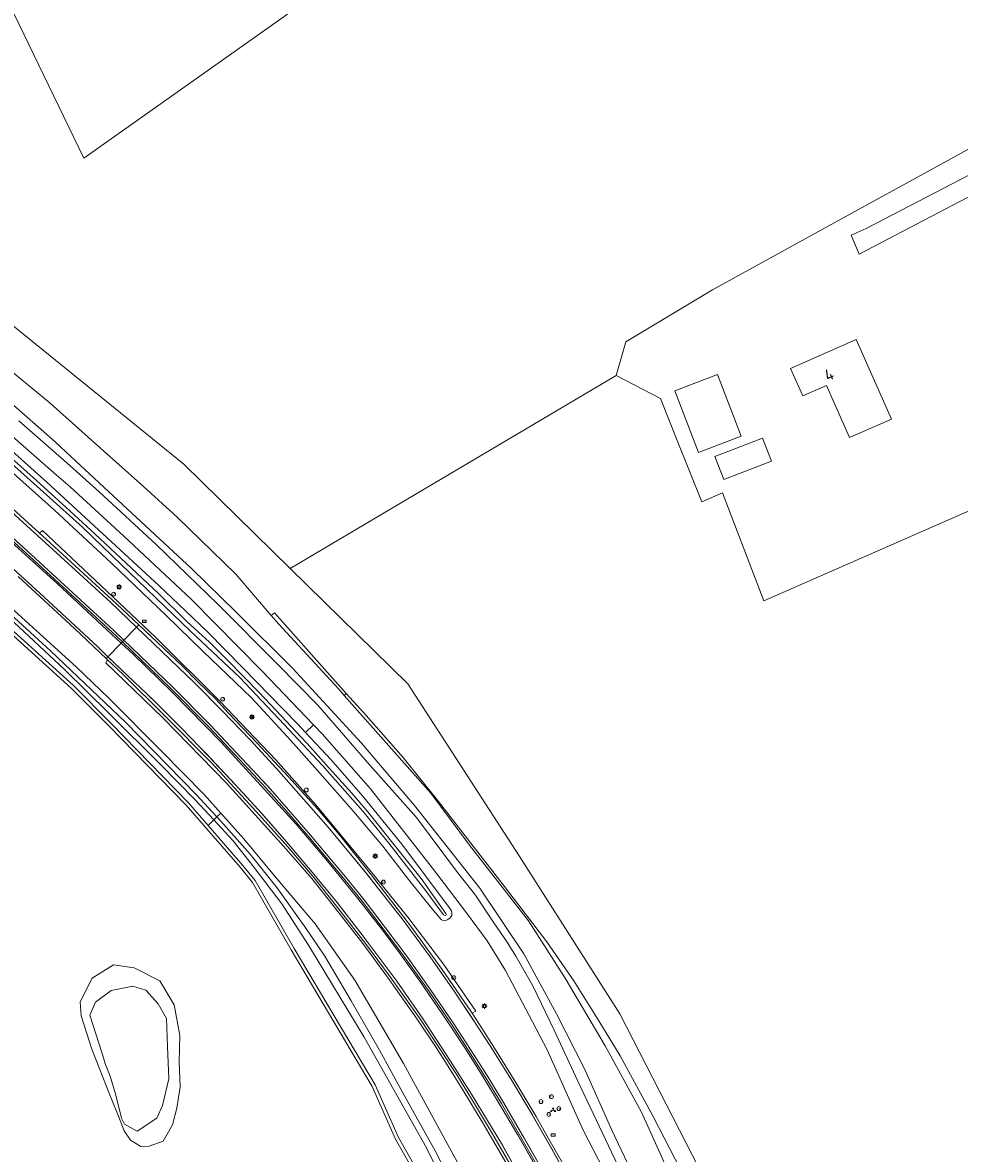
# Model space of a CAD drawing. Header units: metres. Extents: x 168032 to 180145, y 382923 to 399665.
# Tile 144 of 256: x 177380 to 177523, y 388478 to 388651. Entities that reach past the tile are written whole.
import ezdxf
from ezdxf.enums import TextEntityAlignment as Align

# ---------------------------------------------------------------- set-up
doc = ezdxf.new("R2010")
doc.units = ezdxf.units.M
doc.linetypes.add('VW-3-3_STREEP', pattern=[6, 3, -3])
doc.layers.get('0').update_dxf_attribs({"color": 8, "lineweight": 18})
for name, color, linetype, lineweight in [('B-WE-GR-BOS_GEMENGD-GV', 8, 'Continuous', 18), ('B-WE-IE-MEUBILAIR_WEGMEUBILAIR-S', 8, 'Continuous', 25), ('B-WE-IE-MEUBILAIR_WEGMEUBILAIR_PAAL-S', 8, 'Continuous', 18), ('B-WE-IE-MEUBILAIR_WEGMEUBILAIR_VERKEERSBORD-S', 8, 'Continuous', 18), ('B-WE-IE-TERREINAFSCHEIDING_KUNSTMATIG_HEKWERK-G', 8, 'IE-TERREINAFSCHEIDING-KUNSTMATIG', 18), ('B-WE-KL-ET_LS_OV_LICHTMAST-S', 8, 'Continuous', 18), ('B-WE-OG-BEBOUWING-GV', 8, 'Continuous', 18), ('B-WE-OG-BEBOUWING-T18', 8, 'Continuous', 18), ('B-WE-OG-BEBOUWING_BASSIN-GV', 8, 'Continuous', 18), ('B-WE-OG-TERREIN_CULTUURSCHEIDING-GV', 8, 'Continuous', 18), ('B-WE-OG-TERREIN_ERF-GV', 8, 'Continuous', 18), ('B-WE-OG-WATER_MEER-GV', 8, 'Continuous', 18), ('B-WE-OG-WATER_SLOOT-GV', 8, 'Continuous', 18), ('B-WE-OG-WEG-GV', 8, 'Continuous', 18), ('B-WE-VH-VERHARDING_ASFALT-GV', 8, 'Continuous', 18), ('B-WE-VH-VERHARDING_GRASBETONSTEEN-GV', 8, 'Continuous', 18), ('B-WE-VH-VERHARDING_PUIN-GV', 8, 'Continuous', 18), ('B-WE-VW-AFSLUITPAAL-S', 8, 'Continuous', 18), ('B-WE-VW-MARKERING_LANGS_STREEP_33-G', 8, 'VW-3-3_STREEP', 13), ('B-WE-VW-MARKERING_LANGS_STREEP_DOORGETROKKEN_3X015-G', 8, 'Continuous', 13), ('B-WE-VW-MARKERING_PICTOGRAM-G', 8, 'Continuous', 18)]:
    doc.layers.add(name, color=color, linetype=linetype, lineweight=lineweight)
doc.styles.add('NLCS-ISO', font='NLCS-ISO.ttf')
doc.styles.add('NLCS-ISO-M200-T18', font='NLCS-ISO.ttf', dxfattribs={"height": 0.36})
doc.linetypes.add('IE-TERREINAFSCHEIDING-KUNSTMATIG', pattern='A,4,[82,NLCS.SHX,S=0.75,R=90,X=0,Y=0],4,-2', length=10)

# ---------------------------------------------------------------- blocks, each defined once
blk = doc.blocks.new('SIE-WEG_VERKEERSBORD_WEGWIJZER-SO')
at = {"linetype": 'ByBlock', "lineweight": 18}
h = blk.add_hatch(color=0, dxfattribs=at)
h.dxf.hatch_style = 1
h.paths.add_polyline_path([(0.5, 1), (0, 2), (-0.5, 1)])
h = blk.add_hatch(color=0, dxfattribs=at)
h.dxf.hatch_style = 1
h.paths.add_polyline_path([(-1.38, -0.22), (-2, -1.15), (-0.88, -1.09)])
h = blk.add_hatch(color=0, dxfattribs=at)
h.dxf.hatch_style = 1
h.paths.add_polyline_path([(1.38, -0.22), (2, -1.15), (0.88, -1.09)])
at = {"color": 0, "linetype": 'ByBlock', "lineweight": 18}
for points in [[(-1.13, -0.65), (0, 0)], [(0, 1), (0, 0)], [(1.13, -0.65), (0, 0)]]:
    blk.add_lwpolyline(points, dxfattribs=at)
for points in [[(0.5, 1), (0, 2), (-0.5, 1)], [(-1.38, -0.22), (-2, -1.15), (-0.88, -1.09)], [(1.38, -0.22), (2, -1.15), (0.88, -1.09)]]:
    blk.add_lwpolyline(points, close=True, dxfattribs=at)
blk = doc.blocks.new('SIE-WEG_VERKEERSBORD-SO')
at = {"color": 0, "linetype": 'ByBlock', "lineweight": 18}
blk.add_lwpolyline([(-1.125, -1.125), (1.125, -1.125), (1.125, 1.125), (-1.125, 1.125)], close=True, dxfattribs=at)
at = {"color": 0, "linetype": 'ByBlock', "lineweight": 18, "style": 'NLCS-ISO'}
blk.add_text('vb', height=1.5, dxfattribs=at).set_placement((0, 0), align=Align.MIDDLE_CENTER)
blk = doc.blocks.new('SIE-WEG_PAAL_HECTOMETERPAAL-SO')
at = {"color": 0, "linetype": 'ByBlock', "lineweight": 18}
blk.add_lwpolyline([(-1.44375, -0.94375), (1.44375, -0.94375), (1.44375, 0.94375), (-1.44375, 0.94375)], close=True, dxfattribs=at)
at = {"color": 0, "linetype": 'ByBlock', "lineweight": 18, "style": 'NLCS-ISO'}
blk.add_text('hm', height=1.5, dxfattribs=at).set_placement((0, 0), align=Align.MIDDLE_CENTER)
at = {"style": 'NLCS-ISO'}
blk.add_attdef('WAARDE', (2.13125, -1.69375), '', height=1.5, dxfattribs=at)
blk = doc.blocks.new('SKL-ET_OV_LICHTMAST-SO')
at = {"color": 0, "linetype": 'ByBlock', "lineweight": 18}
for points in [[(-1.25, 0), (-2, 0)], [(-1.41, 1.41), (-0.88, 0.88)], [(0, 2), (0, 1.25)], [(0.88, 0.88), (1.41, 1.41)], [(2, 0), (1.25, 0)], [(-1.41, -1.41), (-0.88, -0.88)], [(0, -1.25), (0, -2)], [(0.88, -0.88), (1.41, -1.41)]]:
    blk.add_lwpolyline(points, dxfattribs=at)
blk.add_circle((0, 0), 1, dxfattribs=at)
blk = doc.blocks.new('SIE-WEG_PAAL_VERKEERSBORD-SO')
at = {"color": 0, "linetype": 'ByBlock', "lineweight": 18}
blk.add_circle((0, 0), 1.5, dxfattribs=at)
at = {"color": 0, "linetype": 'ByBlock', "lineweight": 18, "style": 'NLCS-ISO'}
blk.add_text('vb', height=1.5, dxfattribs=at).set_placement((0, 0.13), align=Align.MIDDLE_CENTER)
blk = doc.blocks.new('SVW-AFSLUITPAAL-SO')
at = {"lineweight": 18}
blk.add_circle((0, 0), 1.5, dxfattribs=at)
at = {"lineweight": 18, "style": 'NLCS-ISO'}
blk.add_text('af', height=1.8, dxfattribs=at).set_placement((0, 0), align=Align.MIDDLE_CENTER)

msp = doc.modelspace()

# ---------------------------------------------------------------- linework, layer by layer
at = {"layer": 'B-WE-GR-BOS_GEMENGD-GV', "flags": 128}
for points in [[(177382.925, 388744.519), (177337.94, 388736.301), (177389.18, 388630.431), (177494.429, 388704.891), (177494.097, 388705.132), (177487.541, 388715.456), (177475.039, 388709.043), (177413.547, 388677.669)], [(177396.907, 388506.33), (177400.84, 388504.339), (177403.029, 388500.659), (177403.897, 388495.958), (177403.814, 388491.845), (177403.975, 388488.097), (177403.429, 388484.833), (177402.764, 388482.283), (177401.373, 388479.771), (177399.217, 388478.98), (177397.913, 388478.96), (177396.329, 388479.896), (177395.357, 388481.342), (177394.515, 388483.598), (177393.219, 388486.697), (177390.429, 388493.856), (177388.799, 388498.969), (177388.642, 388501.138), (177390.48, 388504.749), (177393.749, 388506.804)]]:
    msp.add_lwpolyline(points, close=True, dxfattribs=at)
for points in [[(177494.429, 388704.891), (177389.18, 388630.431), (177337.94, 388736.301)], [(177311.965, 388661.676), (177333.476, 388640.888), (177364.325, 388616.071), (177404.511, 388583.506), (177420.806, 388567.525), (177470.777, 388597.109), (177472.287, 388602.257), (177485.555, 388610.254), (177505.347, 388621.132), (177533.639, 388636.682), (177562.977, 388650.208), (177562.283, 388651.302)], [(177533.283, 388580.038), (177493.41, 388562.563), (177487.12, 388579.143), (177483.928, 388577.752), (177480.162, 388587.172), (177477.598, 388593.615), (177470.777, 388597.109), (177420.806, 388567.525), (177438.838, 388549.842), (177455.908, 388523.504), (177471.343, 388499.298), (177485.576, 388471.597), (177502.424, 388437.478), (177514.293, 388410.414), (177530.111, 388377.489)], [(177518.852, 388279.714), (177502.192, 388321.848), (177490.043, 388354.945), (177474.575, 388394.185), (177461.598, 388430.615), (177447.33, 388461.866), (177436.979, 388480.082), (177433.4, 388488.128), (177420.987, 388509.058), (177415.044, 388519.416), (177413.129, 388521.747), (177404.862, 388531.272), (177393.019, 388543.429), (177387.24, 388549.215), (177370.025, 388564.764)]]:
    msp.add_lwpolyline(points, dxfattribs=at)
at = {"layer": 'B-WE-IE-TERREINAFSCHEIDING_KUNSTMATIG_HEKWERK-G', "flags": 128}
msp.add_lwpolyline([(177418.42, 388560.734), (177429.429, 388548.389), (177432.095, 388545.399), (177438.167, 388538.584), (177443.546, 388531.832), (177453.674, 388518.801), (177460.144, 388510.309), (177464.294, 388504.349), (177468.159, 388498.215), (177471.397, 388492.846), (177476.482, 388483.528), (177490.849, 388455.69), (177501.068, 388435.049), (177517.847, 388400.499), (177536.329, 388361.906), (177549.672, 388334.895)], dxfattribs=at)
at = {"layer": 'B-WE-OG-BEBOUWING-GV', "flags": 128}
for points in [[(177507.564, 388602.645), (177497.531, 388598.186), (177499.402, 388593.983), (177503.038, 388595.603), (177506.574, 388587.618), (177512.991, 388590.414)], [(177486.338, 388597.259), (177479.796, 388594.755), (177483.405, 388585.328), (177489.947, 388587.833)]]:
    msp.add_lwpolyline(points, close=True, dxfattribs=at)
at = {"layer": 'B-WE-OG-BEBOUWING_BASSIN-GV', "flags": 128}
msp.add_lwpolyline([(177485.923, 388584.702), (177487.296, 388581.159), (177494.599, 388583.989), (177493.226, 388587.532)], close=True, dxfattribs=at)
at = {"layer": 'B-WE-OG-TERREIN_CULTUURSCHEIDING-GV', "flags": 128}
for points in [[(177530.111, 388377.489), (177514.293, 388410.414), (177502.424, 388437.478), (177485.576, 388471.597), (177471.343, 388499.298), (177455.908, 388523.504), (177438.838, 388549.842), (177420.806, 388567.525), (177404.511, 388583.506), (177364.325, 388616.071), (177333.476, 388640.888), (177311.965, 388661.676)], [(177370.306, 388604.119), (177384.002, 388592.892), (177389.851, 388587.681), (177398.35, 388580.11), (177403.481, 388575.391), (177412.476, 388566.661), (177417.911, 388560.342), (177418.42, 388560.734), (177429.429, 388548.389), (177432.095, 388545.399), (177438.167, 388538.584), (177443.546, 388531.832), (177453.674, 388518.801), (177460.144, 388510.309), (177464.294, 388504.349), (177468.159, 388498.215), (177471.397, 388492.846), (177476.482, 388483.528), (177490.849, 388455.69)]]:
    msp.add_lwpolyline(points, dxfattribs=at)
at = {"layer": 'B-WE-OG-TERREIN_ERF-GV', "flags": 128}
for points in [[(177559.7, 388642.726), (177508.071, 388615.722), (177506.834, 388618.619), (177509.126, 388619.647), (177560.783, 388646.487)], [(177533.639, 388636.682), (177505.347, 388621.132), (177485.555, 388610.254), (177472.287, 388602.257), (177470.777, 388597.109), (177477.598, 388593.615), (177480.162, 388587.172), (177483.928, 388577.752), (177487.12, 388579.143), (177493.41, 388562.563), (177533.283, 388580.038)]]:
    msp.add_lwpolyline(points, dxfattribs=at)
for points in [[(177507.564, 388602.645), (177512.991, 388590.414), (177506.574, 388587.618), (177503.038, 388595.603), (177499.402, 388593.983), (177497.531, 388598.186)], [(177486.338, 388597.259), (177489.947, 388587.833), (177483.405, 388585.328), (177479.796, 388594.755)], [(177485.923, 388584.702), (177493.226, 388587.532), (177494.599, 388583.989), (177487.296, 388581.159)]]:
    msp.add_lwpolyline(points, close=True, dxfattribs=at)
at = {"layer": 'B-WE-OG-WATER_MEER-GV', "flags": 128}
msp.add_lwpolyline([(177401.868, 388498.536), (177400.599, 388500.806), (177398.669, 388502.921), (177396.693, 388503.519), (177393.368, 388502.847), (177390.976, 388501.084), (177390.116, 388499.066), (177392.017, 388493.185), (177392.534, 388491.507), (177393.244, 388489.718), (177394.057, 388486.993), (177394.939, 388483.264), (177395.441, 388482.354), (177397.339, 388481.31), (177400.401, 388483.304), (177401.254, 388485.218), (177402.214, 388489.324), (177402.02, 388494.28)], close=True, dxfattribs=at)
at = {"layer": 'B-WE-OG-WATER_SLOOT-GV', "flags": 128}
for points in [[(177369.096, 388590.357), (177384.713, 388576.488), (177393.447, 388568.376), (177401.759, 388560.37), (177407.463, 388554.807), (177414.909, 388547.686), (177420.374, 388541.774), (177421.343, 388540.685), (177424.984, 388536.593), (177430.251, 388530.58), (177435.017, 388524.964), (177438.973, 388519.888), (177442.543, 388515.441), (177443.986, 388513.737), (177444.334, 388513.547), (177444.671, 388513.573), (177445.013, 388513.722), (177445.326, 388513.986), (177445.585, 388514.335), (177445.625, 388514.692), (177445.527, 388515.058), (177445.194, 388515.574), (177437.912, 388525.287), (177431.883, 388532.665), (177427.089, 388538.209), (177423.153, 388542.407), (177421.922, 388543.72), (177413.517, 388552.349), (177408.193, 388557.772), (177404.795, 388561.034), (177400.698, 388564.911), (177383.508, 388580.787), (177372.203, 388590.81)], [(177377.591, 388584.928), (177381.934, 388581.016), (177386.464, 388576.891), (177390.882, 388572.863), (177395.676, 388568.343), (177400.646, 388563.68), (177404.983, 388559.433), (177408.466, 388556.234), (177411.209, 388553.502), (177416.055, 388548.546), (177419.473, 388544.912), (177422.447, 388541.735), (177423.417, 388540.698), (177426.782, 388536.939), (177430.264, 388533.115), (177432.743, 388530.255), (177438.588, 388522.859), (177440.889, 388520.025), (177444.702, 388514.668), (177444.762, 388514.448), (177444.571, 388514.334), (177444.322, 388514.464), (177441.597, 388518.147), (177435.96, 388525.446), (177431.952, 388530.35), (177425.751, 388537.35), (177422.034, 388541.342), (177419.912, 388543.62), (177413.094, 388550.838), (177405.532, 388557.953), (177393.536, 388569.49), (177389.047, 388573.84), (177383.475, 388578.827), (177375.593, 388585.837)], [(177375.593, 388585.837), (177383.475, 388578.827), (177389.047, 388573.84), (177393.536, 388569.49), (177405.532, 388557.953), (177413.094, 388550.838), (177419.912, 388543.62), (177422.034, 388541.342), (177425.751, 388537.35), (177431.952, 388530.35), (177435.96, 388525.446), (177441.597, 388518.147), (177444.322, 388514.464), (177444.571, 388514.334), (177444.762, 388514.448), (177444.702, 388514.668), (177440.889, 388520.025), (177438.588, 388522.859), (177432.743, 388530.255), (177430.264, 388533.115), (177426.782, 388536.939), (177423.417, 388540.698), (177422.447, 388541.735), (177419.473, 388544.912), (177416.055, 388548.546), (177411.209, 388553.502), (177408.466, 388556.234), (177404.983, 388559.433), (177400.646, 388563.68), (177395.676, 388568.343), (177390.882, 388572.863), (177386.464, 388576.891), (177381.934, 388581.016), (177377.591, 388584.928)], [(177370.488, 388567.33), (177384.098, 388554.91), (177395.59, 388543.977), (177406.418, 388532.893), (177409.598, 388529.455), (177410.2, 388530.026), (177407.666, 388532.862), (177401.043, 388539.583), (177393.017, 388547.64), (177387.987, 388552.485), (177364.577, 388573.742)], [(177377.705, 388560.005), (177386.23, 388552.049), (177393.043, 388545.347), (177400.896, 388537.565), (177406.257, 388532.085), (177409.109, 388528.992), (177409.598, 388529.455), (177406.418, 388532.893), (177395.59, 388543.977), (177384.098, 388554.91), (177370.488, 388567.33)], [(177370.36, 388565.135), (177387.585, 388549.578), (177393.375, 388543.78), (177405.23, 388531.611), (177408.228, 388528.157), (177409.109, 388528.992), (177406.257, 388532.085), (177400.896, 388537.565), (177393.043, 388545.347), (177386.23, 388552.049), (177377.705, 388560.005)], [(177451.545, 388458.755), (177441.721, 388478.74), (177432.148, 388495.679), (177423.637, 388509.803), (177419.536, 388516.131), (177415.304, 388521.722), (177412.011, 388525.845), (177409.109, 388528.992), (177408.228, 388528.157), (177413.511, 388522.069), (177415.457, 388519.701), (177421.419, 388509.31), (177433.831, 388488.384), (177437.426, 388480.307), (177447.775, 388462.094)], [(177446.819, 388470.856), (177443.033, 388478.27), (177438.077, 388487.164), (177434.514, 388493.717), (177430.179, 388501.283), (177426.111, 388508.121), (177423.23, 388512.398), (177418.762, 388518.654), (177414.7, 388523.745), (177410.193, 388528.811), (177409.598, 388529.455), (177409.109, 388528.992), (177412.011, 388525.845), (177415.304, 388521.722), (177419.536, 388516.131), (177423.637, 388509.803), (177432.148, 388495.679), (177441.721, 388478.74), (177451.545, 388458.755)], [(177454.927, 388461.032), (177438.18, 388491.657), (177437.295, 388493.242), (177430.734, 388504.454), (177424.636, 388513.078), (177418.407, 388520.445), (177413.693, 388526.12), (177410.2, 388530.026), (177409.598, 388529.455), (177410.193, 388528.811), (177414.7, 388523.745), (177418.762, 388518.654), (177423.23, 388512.398), (177426.111, 388508.121), (177430.179, 388501.283), (177434.514, 388493.717), (177438.077, 388487.164), (177443.033, 388478.27), (177446.819, 388470.856)]]:
    msp.add_lwpolyline(points, dxfattribs=at)
for points in [[(177403.897, 388495.958), (177403.029, 388500.659), (177400.84, 388504.339), (177396.907, 388506.33), (177393.749, 388506.804), (177390.48, 388504.749), (177388.642, 388501.138), (177388.799, 388498.969), (177390.429, 388493.856), (177393.219, 388486.697), (177394.515, 388483.598), (177395.357, 388481.342), (177396.329, 388479.896), (177397.913, 388478.96), (177399.217, 388478.98), (177401.373, 388479.771), (177402.764, 388482.283), (177403.429, 388484.833), (177403.975, 388488.097), (177403.814, 388491.845)], [(177401.868, 388498.536), (177402.02, 388494.28), (177402.214, 388489.324), (177401.254, 388485.218), (177400.401, 388483.304), (177397.339, 388481.31), (177395.441, 388482.354), (177394.939, 388483.264), (177394.057, 388486.993), (177393.244, 388489.718), (177392.534, 388491.507), (177392.017, 388493.185), (177390.116, 388499.066), (177390.976, 388501.084), (177393.368, 388502.847), (177396.693, 388503.519), (177398.669, 388502.921), (177400.599, 388500.806)]]:
    msp.add_lwpolyline(points, close=True, dxfattribs=at)
at = {"layer": 'B-WE-OG-WEG-GV', "flags": 128}
for points in [[(177285.868, 388657.747), (177292.272, 388649.058), (177298.325, 388640.887), (177305.949, 388631.323), (177314.522, 388621.717), (177324.131, 388611.491), (177334.137, 388601.89), (177344.973, 388591.792), (177364.577, 388573.742), (177387.987, 388552.485), (177393.017, 388547.64), (177401.043, 388539.583), (177407.666, 388532.862), (177410.2, 388530.026), (177413.693, 388526.12), (177418.407, 388520.445), (177424.636, 388513.078), (177430.734, 388504.454), (177437.295, 388493.242), (177438.18, 388491.657), (177454.927, 388461.032)], [(177447.775, 388462.094), (177437.426, 388480.307), (177433.831, 388488.384), (177421.419, 388509.31), (177415.457, 388519.701), (177413.511, 388522.069), (177408.228, 388528.157), (177405.23, 388531.611), (177393.375, 388543.78), (177387.585, 388549.578), (177370.36, 388565.135), (177363.836, 388571.043), (177353.705, 388579.863), (177343.036, 388589.422), (177335.589, 388596.162), (177324.609, 388607.48), (177319.816, 388612.608), (177315.339, 388617.137), (177311.545, 388621.327), (177306.309, 388626.936), (177300.97, 388633.153), (177296.595, 388638.44), (177290.998, 388646.048), (177285.536, 388653.665)], [(177285.127, 388653.378), (177290.594, 388645.754), (177296.201, 388638.132), (177300.588, 388632.831), (177305.936, 388626.602), (177311.176, 388620.989), (177314.976, 388616.794), (177319.455, 388612.262), (177324.247, 388607.136), (177335.241, 388595.802), (177342.702, 388589.05), (177353.374, 388579.488), (177363.504, 388570.669), (177370.025, 388564.764), (177387.24, 388549.215), (177393.019, 388543.429), (177404.862, 388531.272), (177413.129, 388521.747), (177415.044, 388519.416), (177420.987, 388509.058), (177433.4, 388488.128), (177436.979, 388480.082), (177447.33, 388461.866)], [(177482.013, 388467.911), (177474.703, 388484.182), (177469.1, 388494.374), (177462.983, 388504.725), (177457.369, 388513.52), (177448.317, 388525.104), (177442.366, 388533.112), (177429.115, 388548.076), (177428.257, 388549.045), (177419.075, 388558.989), (177417.911, 388560.342), (177412.476, 388566.661), (177403.481, 388575.391), (177398.35, 388580.11), (177389.851, 388587.681), (177384.002, 388592.892), (177370.306, 388604.119)], [(177478.818, 388463.146), (177470.153, 388481.417), (177466.011, 388490.73), (177461.649, 388499.292), (177456.621, 388508.486), (177449.907, 388518.535), (177439.879, 388531.226), (177431.731, 388540.748), (177421.231, 388552.215), (177412.48, 388560.891), (177405.671, 388567.551), (177395.81, 388576.667), (177387.2, 388584.704), (177384.793, 388586.951), (177376.208, 388594.461)], [(177376.208, 388594.461), (177384.793, 388586.951), (177387.2, 388584.704), (177395.81, 388576.667), (177405.671, 388567.551), (177412.48, 388560.891), (177421.231, 388552.215), (177431.731, 388540.748), (177439.879, 388531.226), (177449.907, 388518.535), (177456.621, 388508.486), (177461.649, 388499.292), (177466.011, 388490.73), (177470.153, 388481.417), (177478.818, 388463.146)], [(177470.369, 388472.427), (177465.723, 388481.443), (177460.237, 388493.758), (177457.994, 388498.069), (177453.841, 388505.934), (177451.025, 388510.456), (177447.861, 388514.751), (177442.637, 388521.605), (177433.157, 388533.778), (177425.703, 388542.174), (177424.371, 388543.566), (177423.153, 388542.407), (177427.089, 388538.209), (177431.883, 388532.665), (177437.912, 388525.287), (177445.194, 388515.574), (177445.527, 388515.058), (177445.625, 388514.692), (177445.585, 388514.335), (177445.326, 388513.986), (177445.013, 388513.722), (177444.671, 388513.573), (177444.334, 388513.547), (177443.986, 388513.737), (177442.543, 388515.441), (177438.973, 388519.888), (177435.017, 388524.964), (177430.251, 388530.58), (177424.984, 388536.593), (177421.343, 388540.685), (177420.374, 388541.774), (177414.909, 388547.686), (177407.463, 388554.807), (177401.759, 388560.37), (177393.447, 388568.376), (177384.713, 388576.488), (177369.096, 388590.357)], [(177372.203, 388590.81), (177383.508, 388580.787), (177400.698, 388564.911), (177404.795, 388561.034), (177408.193, 388557.772), (177413.517, 388552.349), (177421.922, 388543.72), (177423.153, 388542.407), (177424.371, 388543.566), (177416.521, 388551.775), (177405.625, 388562.836), (177395.244, 388572.544), (177387.08, 388580.028), (177384.956, 388581.886), (177378.197, 388587.8)], [(177379.239, 388590.176), (177384.93, 388585.16), (177386.558, 388583.717), (177391.533, 388579.308), (177400.277, 388571.209), (177409.77, 388562.021), (177418.936, 388552.839), (177425.06, 388546.608), (177433.052, 388537.39), (177440.18, 388529.348), (177446.294, 388521.165), (177449.249, 388517.452), (177452.045, 388513.234), (177453.969, 388510.398), (177455.436, 388508.136), (177458.045, 388503.567), (177461.29, 388496.79), (177464.905, 388488.973), (177470.071, 388478.065), (177484.381, 388448.141)], [(177484.381, 388448.141), (177470.071, 388478.065), (177464.905, 388488.973), (177461.29, 388496.79), (177458.045, 388503.567), (177455.436, 388508.136), (177453.969, 388510.398), (177452.045, 388513.234), (177449.249, 388517.452), (177446.294, 388521.165), (177440.18, 388529.348), (177433.052, 388537.39), (177425.06, 388546.608), (177418.936, 388552.839), (177409.77, 388562.021), (177400.277, 388571.209), (177391.533, 388579.308), (177386.558, 388583.717), (177384.93, 388585.16), (177379.239, 388590.176)], [(177378.197, 388587.8), (177384.956, 388581.886), (177387.08, 388580.028), (177395.244, 388572.544), (177405.625, 388562.836), (177416.521, 388551.775), (177424.371, 388543.566), (177425.703, 388542.174), (177433.157, 388533.778), (177442.637, 388521.605), (177447.861, 388514.751), (177451.025, 388510.456), (177453.841, 388505.934), (177457.994, 388498.069), (177460.237, 388493.758), (177465.723, 388481.443), (177470.369, 388472.427)], [(177368.886, 388585.212), (177382.402, 388572.931), (177382.868, 388573.367), (177393.623, 388563.19), (177400.186, 388557.034), (177410.104, 388547.128), (177418.625, 388538.198), (177424.747, 388531.293), (177432.388, 388522.113), (177438.88, 388514.114), (177444.337, 388506.886), (177449.263, 388499.691), (177448.698, 388499.353), (177450.323, 388496.932), (177452.667, 388493.17), (177455.334, 388488.902), (177458.506, 388483.527), (177460.489, 388480.053), (177464.778, 388472.599)], [(177453.862, 388476.462), (177452.039, 388479.649), (177450.249, 388482.728), (177447.36, 388487.515), (177444.992, 388491.296), (177443.097, 388494.243), (177440.309, 388498.448), (177435.754, 388504.913), (177431.942, 388510.078), (177427.418, 388515.875), (177424.123, 388519.999), (177419.865, 388524.906), (177411.056, 388534.619), (177401.303, 388544.668), (177392.558, 388553.074), (177392.84, 388553.544), (177392.628, 388553.744), (177387.829, 388558.271), (177379.13, 388566.301)], [(177490.849, 388455.69), (177476.482, 388483.528), (177471.397, 388492.846), (177468.159, 388498.215), (177464.294, 388504.349), (177460.144, 388510.309), (177453.674, 388518.801), (177443.546, 388531.832), (177438.167, 388538.584), (177432.095, 388545.399), (177429.429, 388548.389), (177429.115, 388548.076), (177442.366, 388533.112), (177448.317, 388525.104), (177457.369, 388513.52), (177462.983, 388504.725), (177469.1, 388494.374), (177474.703, 388484.182), (177482.013, 388467.911)]]:
    msp.add_lwpolyline(points, dxfattribs=at)
msp.add_lwpolyline([(177418.42, 388560.734), (177417.911, 388560.342), (177419.075, 388558.989), (177428.257, 388549.045), (177429.115, 388548.076), (177429.429, 388548.389)], close=True, dxfattribs=at)
at = {"layer": 'B-WE-VH-VERHARDING_ASFALT-GV', "flags": 128}
for points in [[(177379.13, 388566.301), (177387.829, 388558.271), (177392.628, 388553.744), (177392.888, 388554.013), (177394.906, 388556.099), (177395.093, 388556.293), (177393.541, 388557.781), (177380.291, 388569.938), (177362.562, 388586.003)], [(177362.562, 388586.003), (177380.291, 388569.938), (177393.541, 388557.781), (177395.093, 388556.293), (177395.337, 388556.545), (177397.268, 388558.542), (177397.603, 388558.896), (177394.187, 388562.13), (177383.4, 388572.024), (177382.402, 388572.931), (177368.886, 388585.212)], [(177464.778, 388472.599), (177460.489, 388480.053), (177458.506, 388483.527), (177455.334, 388488.902), (177452.667, 388493.17), (177450.323, 388496.932), (177448.698, 388499.353), (177447.944, 388500.477), (177444.096, 388506.062), (177439.29, 388512.784), (177433.277, 388520.537), (177428.566, 388526.472), (177425.044, 388530.635), (177420.576, 388535.612), (177418.431, 388537.914), (177415.769, 388540.773), (177411.366, 388545.371), (177409.434, 388547.509), (177406.606, 388550.204), (177404.252, 388552.604), (177397.603, 388558.896), (177397.268, 388558.542), (177395.337, 388556.545), (177395.093, 388556.293), (177402.542, 388549.152), (177408.284, 388543.331), (177413.163, 388538.169), (177417.164, 388533.865), (177420.319, 388530.306), (177423.688, 388526.413), (177429.013, 388520.064), (177431.865, 388516.525), (177435.099, 388512.302), (177438.267, 388508.105), (177442.01, 388502.851), (177445.531, 388497.687), (177448.163, 388493.631), (177450.7, 388489.625), (177453.207, 388485.517), (177456.406, 388480.031), (177459.563, 388474.472)], [(177459.563, 388474.472), (177456.406, 388480.031), (177453.207, 388485.517), (177450.7, 388489.625), (177448.163, 388493.631), (177445.531, 388497.687), (177442.01, 388502.851), (177438.267, 388508.105), (177435.099, 388512.302), (177431.865, 388516.525), (177429.013, 388520.064), (177423.688, 388526.413), (177420.319, 388530.306), (177417.164, 388533.865), (177413.163, 388538.169), (177408.284, 388543.331), (177402.542, 388549.152), (177395.093, 388556.293), (177394.906, 388556.099), (177392.888, 388554.013), (177392.628, 388553.744), (177392.84, 388553.544), (177395.216, 388551.302), (177401.68, 388544.914), (177408.787, 388537.697), (177415.66, 388530.253), (177420.467, 388524.872), (177424.519, 388520.107), (177427.938, 388515.754), (177432.356, 388510.079), (177436.173, 388504.958), (177440.69, 388498.573), (177443.681, 388494.072), (177446.362, 388489.902), (177448.78, 388486.006), (177451.675, 388481.156), (177454.333, 388476.518)]]:
    msp.add_lwpolyline(points, dxfattribs=at)
at = {"layer": 'B-WE-VH-VERHARDING_GRASBETONSTEEN-GV', "flags": 128}
msp.add_lwpolyline([(177382.402, 388572.931), (177383.4, 388572.024), (177394.187, 388562.13), (177397.603, 388558.896), (177404.252, 388552.604), (177406.606, 388550.204), (177409.434, 388547.509), (177411.366, 388545.371), (177415.769, 388540.773), (177418.431, 388537.914), (177420.576, 388535.612), (177425.044, 388530.635), (177428.566, 388526.472), (177433.277, 388520.537), (177439.29, 388512.784), (177444.096, 388506.062), (177447.944, 388500.477), (177448.698, 388499.353), (177449.263, 388499.691), (177444.337, 388506.886), (177438.88, 388514.114), (177432.388, 388522.113), (177424.747, 388531.293), (177418.625, 388538.198), (177410.104, 388547.128), (177400.186, 388557.034), (177393.623, 388563.19), (177382.868, 388573.367)], close=True, dxfattribs=at)
msp.add_lwpolyline([(177454.333, 388476.518), (177451.675, 388481.156), (177448.78, 388486.006), (177446.362, 388489.902), (177443.681, 388494.072), (177440.69, 388498.573), (177436.173, 388504.958), (177432.356, 388510.079), (177427.938, 388515.754), (177424.519, 388520.107), (177420.467, 388524.872), (177415.66, 388530.253), (177408.787, 388537.697), (177401.68, 388544.914), (177395.216, 388551.302), (177392.84, 388553.544), (177392.558, 388553.074), (177401.303, 388544.668), (177411.056, 388534.619), (177419.865, 388524.906), (177424.123, 388519.999), (177427.418, 388515.875), (177431.942, 388510.078), (177435.754, 388504.913), (177440.309, 388498.448), (177443.097, 388494.243), (177444.992, 388491.296), (177447.36, 388487.515), (177450.249, 388482.728), (177452.039, 388479.649), (177453.862, 388476.462)], dxfattribs=at)
at = {"layer": 'B-WE-VH-VERHARDING_PUIN-GV', "flags": 128}
msp.add_lwpolyline([(177559.7, 388642.726), (177568.366, 388646.887), (177568.52, 388646.821), (177571.014, 388645.751), (177571.55, 388654.476), (177569.566, 388651.927), (177568.78, 388651.44), (177560.783, 388646.487), (177509.126, 388619.647), (177506.834, 388618.619), (177508.071, 388615.722)], close=True, dxfattribs=at)
at = {"layer": 'B-WE-VW-MARKERING_LANGS_STREEP_33-G', "const_width": 0.15, "flags": 128}
for points in [[(177298.515, 388828.424), (177296.837, 388827.393), (177295.849, 388826.669), (177294.466, 388825.604), (177293.455, 388824.606), (177292.118, 388823.146), (177291.33, 388822.198), (177290.055, 388820.358), (177289.159, 388818.773), (177288.345, 388817.202), (177287.395, 388814.736), (177286.691, 388812.224), (177286.28, 388809.374), (177286.061, 388806.39), (177285.766, 388803.352), (177285.281, 388800.48), (177284.522, 388797.505), (177284.041, 388795.856), (177283.65, 388794.663), (177282.507, 388791.768), (177281.655, 388789.911), (177280.8, 388788.289), (177279.648, 388786.233), (177278.533, 388784.498), (177277.116, 388782.465), (177276.192, 388781.322), (177275.237, 388780.194), (177274.369, 388779.233), (177272.309, 388777.157), (177271.3, 388776.224), (177270.165, 388775.007), (177268.002, 388772.992), (177266.881, 388771.758), (177266.151, 388770.609), (177265.551, 388769.52), (177264.814, 388767.865), (177264.437, 388766.723), (177264.182, 388765.201), (177263.999, 388763.459), (177263.912, 388762.164), (177264.085, 388760.489), (177264.283, 388759.33), (177264.504, 388758.341), (177265.288, 388754.916), (177267.108, 388747.637), (177269.384, 388739.13), (177270.897, 388733.363), (177273.052, 388724.638), (177276.88, 388710.01), (177278.366, 388704.302), (177279.931, 388698.553), (177281.765, 388692.815), (177284.924, 388684.565), (177287.237, 388679.281), (177289.483, 388674.64), (177291.411, 388670.982), (177292.805, 388668.476), (177295.441, 388664.072), (177299.1, 388658.338), (177302.115, 388653.964), (177305.803, 388648.986), (177308.018, 388646.12), (177313.621, 388639.279), (177317.385, 388634.917), (177323.462, 388628.154), (177327.557, 388623.789), (177331.711, 388619.44), (177335.942, 388615.135), (177340.217, 388610.94), (177346.647, 388604.819), (177353.264, 388598.688), (177359.852, 388592.695), (177362.185, 388590.571), (177366.618, 388586.623), (177384.44, 388570.458), (177393.28, 388562.363), (177397.268, 388558.542), (177406.266, 388549.922), (177410.454, 388545.68), (177414.678, 388541.266), (177418.734, 388536.881), (177426.644, 388527.886), (177432.287, 388521.114), (177437.969, 388513.834), (177442.293, 388507.99), (177446.076, 388502.598), (177448.894, 388498.372), (177451.586, 388494.197), (177454.786, 388489.066), (177457.896, 388483.861), (177460.895, 388478.628), (177464.174, 388472.691), (177467.993, 388465.602), (177472.179, 388457.48), (177476.145, 388449.544), (177480.776, 388439.868), (177482.695, 388435.857), (177489.006, 388422.403), (177495.351, 388408.788), (177500.479, 388397.853), (177504.099, 388390.058), (177508.053, 388381.544), (177515.69, 388365.142), (177523.205, 388348.952), (177530.844, 388332.464), (177537.048, 388319.105), (177542.513, 388307.327), (177543.471, 388305.26), (177551.032, 388289.002), (177557.304, 388275.48), (177563.729, 388261.758), (177571.377, 388245.305), (177578.341, 388230.404), (177578.987, 388229.023), (177582.545, 388221.326), (177587.743, 388210.08), (177590.948, 388203.172), (177594.046, 388196.496), (177601.761, 388179.967), (177614.387, 388152.731), (177624.471, 388130.963), (177630.488, 388117.974), (177634.555, 388109.195), (177644.653, 388087.324), (177654.7, 388065.514), (177664.583, 388043.773), (177672.003, 388026.94), (177675.439, 388019.144), (177682.546, 388002.572), (177690.793, 387983.063), (177697.564, 387966.52), (177704.375, 387949.668), (177710.443, 387934.471), (177710.994, 387933.092), (177717.588, 387916.148), (177723.912, 387899.292), (177730.156, 387882.296), (177736.293, 387865.366), (177742.345, 387848.511), (177745.039, 387840.678), (177748.238, 387831.375), (177754.036, 387814.295), (177759.597, 387797.451), (177765.149, 387780.089), (177771.423, 387760.222), (177775.928, 387745.302), (177778.409, 387737.084), (177783.49, 387719.885), (177785.161, 387714.156), (177789.365, 387699.562), (177792.798, 387687.389), (177794.415, 387681.654), (177796.335, 387675.96), (177800.327, 387664.6), (177804.324, 387653.175), (177806.247, 387647.637), (177808.234, 387641.929), (177809.204, 387639.207), (177810.075, 387636.284), (177813.006, 387624.512), (177815.813, 387612.851), (177819.927, 387595.428), (177822.667, 387583.675), (177826.562, 387566.332), (177829.182, 387554.552), (177829.659, 387552.374), (177833.05, 387536.878), (177839.061, 387507.859), (177842.512, 387490.277), (177843.605, 387484.317), (177846.666, 387467.635), (177846.84, 387466.685), (177850.136, 387448.94), (177853.494, 387431.241), (177856.866, 387413.507), (177859.147, 387401.802), (177862.637, 387383.917), (177865.061, 387372.406), (177867.688, 387360.836), (177869.818, 387352.296), (177872.57, 387342.229), (177874.298, 387336.378), (177876.092, 387330.712), (177877.564, 387326.285), (177880.606, 387318.08), (177884.543, 387308.22), (177889.515, 387296.984), (177893.198, 387289.292), (177895.916, 387283.968), (177898.752, 387278.618), (177901.804, 387273.376), (177904.767, 387268.362), (177910.069, 387260.113), (177914.781, 387253.294), (177920.636, 387245.289), (177927.498, 387236.499), (177933.392, 387229.781), (177939.639, 387223.022), (177947.983, 387214.699), (177952.702, 387210.344), (177958.06, 387205.527), (177962.678, 387201.536), (177966.995, 387197.854), (177970.427, 387194.996), (177974.258, 387191.846), (177976.062, 387190.363), (177982.104, 387185.593), (177988.848, 387180.212), (177994.731, 387175.538), (178002.234, 387169.131), (178005.103, 387166.643), (178009.872, 387162.266), (178014.909, 387157.525), (178018.791, 387153.655), (178023.405, 387148.729), (178026.709, 387144.978), (178031.825, 387138.61), (178034.244, 387135.539), (178036.599, 387132.712), (178041.165, 387126.319), (178043.503, 387122.671), (178044.734, 387120.681), (178047.849, 387115.646), (178054.405, 387103.507), (178059.127, 387093.526), (178063.791, 387081.791), (178067.012, 387072.223), (178069.085, 387064.958), (178071.811, 387053.381), (178073.21, 387045.944), (178074.092, 387040.228), (178075.39, 387027.665), (178075.475, 387025.798), (178075.806, 387018.469), (178075.762, 387006.456), (178075.039, 386994.071), (178073.72, 386980.571), (178072.374, 386968.241), (178071.35, 386959.351), (178070.005, 386947.582), (178069.595, 386944.44), (178069.478, 386942.825), (178069.47, 386941.583), (178069.498, 386940.177), (178069.707, 386938.505), (178069.983, 386937.332), (178070.46, 386935.868)], [(177777.504, 387717.675), (177770.745, 387740.478), (177769.844, 387743.451), (177763.795, 387763.421), (177755.67, 387788.818), (177749.066, 387809), (177742.486, 387828.684), (177739.012, 387838.576), (177735.531, 387848.49), (177729.502, 387865.49), (177721.321, 387887.902), (177715.096, 387904.715), (177709.856, 387918.502), (177704.539, 387932.094), (177703.307, 387935.241), (177696.651, 387951.911), (177690.958, 387965.952), (177686.416, 387977.032), (177681.751, 387988.145), (177677.147, 387999.045), (177672.457, 388010.03), (177666.18, 388024.453), (177665.301, 388026.473), (177659.295, 388039.99), (177651.886, 388056.389), (177643.072, 388075.606), (177635.571, 388091.828), (177626.881, 388110.633), (177624.728, 388115.3), (177621.869, 388121.497), (177612.935, 388140.666), (177605.339, 388157.038), (177595.285, 388178.726), (177587.732, 388195.027), (177585.245, 388200.382), (177582.638, 388205.995), (177576.825, 388218.528), (177575.073, 388222.307), (177572.614, 388227.6), (177563.844, 388246.481), (177557.412, 388260.238), (177549.839, 388276.526), (177542.249, 388292.895), (177537.211, 388303.729), (177536.813, 388304.586), (177529.671, 388319.979), (177522.054, 388336.286), (177512.003, 388358.017), (177503.19, 388377.009), (177498.35, 388387.373), (177496.793, 388390.707), (177490.558, 388404.016), (177484.165, 388417.812), (177479.128, 388428.525), (177475.048, 388437.193), (177472.781, 388442.008), (177468.749, 388450.178), (177464.746, 388458.116), (177460.52, 388466.169), (177456.399, 388473.724), (177453.367, 388479.119), (177448.63, 388486.973), (177445.403, 388492.041), (177441.219, 388498.454), (177437.167, 388504.264), (177431.664, 388511.655), (177428.045, 388516.33), (177424.214, 388520.967), (177420.292, 388525.573), (177416.46, 388529.965), (177412.402, 388534.437), (177408.322, 388538.794), (177404.149, 388543.042), (177399.908, 388547.277), (177392.888, 388554.013), (177391.26, 388555.575), (177382.464, 388563.73), (177373.613, 388571.798), (177364.729, 388579.786), (177355.786, 388587.865), (177346.862, 388595.947), (177335.632, 388606.399), (177330.561, 388611.446), (177322.263, 388620.051), (177319.974, 388622.543), (177317.246, 388625.514), (177312.976, 388630.26), (177308.985, 388634.887), (177303.577, 388641.49), (177300.511, 388645.404), (177297.29, 388649.672), (177294.014, 388654.158), (177290.467, 388659.201), (177286.687, 388664.796), (177283.246, 388670.202), (177280.192, 388675.264), (177277.344, 388680.187), (177274.463, 388685.432), (177271.355, 388691.285), (177268.598, 388696.786), (177265.977, 388702.325), (177263.685, 388707.636), (177262.362, 388710.89), (177260.164, 388716.444), (177259.164, 388719.231), (177258.118, 388722.162), (177256.206, 388727.712), (177254.449, 388733.534), (177253.258, 388737.617), (177251.983, 388742.126), (177251.097, 388745.625), (177250.307, 388748.534), (177249.419, 388751.166), (177248.109, 388753.892), (177246.503, 388756.372), (177244.694, 388758.568), (177242.515, 388760.65), (177240.135, 388762.373), (177238.086, 388763.519), (177236.796, 388764.218), (177234.163, 388765.235), (177231.266, 388766.15), (177229.226, 388766.662), (177228.184, 388767.026), (177225.34, 388767.996), (177222.929, 388769.001), (177221.186, 388769.917), (177219.028, 388771.065), (177217.248, 388772.17), (177214.875, 388773.928), (177213.116, 388775.316), (177211.866, 388776.502), (177210.083, 388778.124), (177208.959, 388779.279), (177207.921, 388780.488), (177205.866, 388782.975), (177204.798, 388784.511), (177203.712, 388786.3), (177202.673, 388788.065), (177201.808, 388789.702), (177200.682, 388792.09), (177199.238, 388796.136), (177198.47, 388797.749), (177197.713, 388798.861), (177196.933, 388799.813), (177195.909, 388800.979), (177193.636, 388802.946), (177192.594, 388803.637), (177191.193, 388804.369), (177190.204, 388804.79), (177188.512, 388805.392), (177187.223, 388805.714), (177185.656, 388805.907), (177179.783, 388806.499), (177178.016, 388806.665)]]:
    msp.add_lwpolyline(points, dxfattribs=at)
at = {"layer": 'B-WE-VW-MARKERING_LANGS_STREEP_DOORGETROKKEN_3X015-G', "const_width": 0.15, "flags": 128}
for points in [[(177358.256, 388589.515), (177363.71, 388584.555), (177372.407, 388576.697), (177380.255, 388569.608), (177385.083, 388565.245), (177391.293, 388559.455), (177394.906, 388556.099), (177396.733, 388554.401), (177402.782, 388548.51), (177410.263, 388540.924), (177421.733, 388528.336), (177426.534, 388522.684), (177431.21, 388516.928), (177434.867, 388512.247), (177437.522, 388508.664), (177440.832, 388504.06), (177444.969, 388497.997), (177447.575, 388494.065), (177450.199, 388489.905), (177452.933, 388485.425), (177455.678, 388480.792), (177458.771, 388475.336)], [(177358.351, 388590.262), (177362.797, 388586.263), (177380.527, 388570.197), (177393.78, 388558.037), (177395.337, 388556.545), (177402.787, 388549.402), (177408.536, 388543.574), (177413.418, 388538.408), (177417.423, 388534.101), (177420.582, 388530.536), (177423.954, 388526.64), (177429.284, 388520.287), (177432.14, 388516.742), (177435.378, 388512.513), (177438.549, 388508.312), (177442.297, 388503.052), (177445.823, 388497.881), (177448.457, 388493.82), (177450.997, 388489.81), (177453.507, 388485.696), (177456.71, 388480.206), (177459.87, 388474.642)]]:
    msp.add_lwpolyline(points, dxfattribs=at)
at = {"layer": 'B-WE-VW-MARKERING_PICTOGRAM-G', "flags": 128}
for points in [[(177358.256, 388589.515), (177363.71, 388584.555), (177372.407, 388576.697), (177380.255, 388569.608), (177385.083, 388565.245), (177391.293, 388559.455), (177394.906, 388556.099), (177396.733, 388554.401), (177402.782, 388548.51), (177410.263, 388540.924), (177421.733, 388528.336), (177426.534, 388522.684), (177431.21, 388516.928), (177434.867, 388512.247), (177437.522, 388508.664), (177440.832, 388504.06), (177444.969, 388497.997), (177447.575, 388494.065), (177450.199, 388489.905), (177452.933, 388485.425), (177455.678, 388480.792), (177458.771, 388475.336)], [(177358.351, 388590.262), (177362.797, 388586.263), (177380.527, 388570.197), (177393.78, 388558.037), (177395.337, 388556.545), (177402.787, 388549.402), (177408.536, 388543.574), (177413.418, 388538.408), (177417.423, 388534.101), (177420.582, 388530.536), (177423.954, 388526.64), (177429.284, 388520.287), (177432.14, 388516.742), (177435.378, 388512.513), (177438.549, 388508.312), (177442.297, 388503.052), (177445.823, 388497.881), (177448.457, 388493.82), (177450.997, 388489.81), (177453.507, 388485.696), (177456.71, 388480.206), (177459.87, 388474.642)], [(177362.185, 388590.571), (177366.618, 388586.623), (177384.44, 388570.458), (177393.28, 388562.363), (177397.268, 388558.542), (177406.266, 388549.922), (177410.454, 388545.68), (177414.678, 388541.266), (177418.734, 388536.881), (177426.644, 388527.886), (177432.287, 388521.114), (177437.969, 388513.834), (177442.293, 388507.99), (177446.076, 388502.598), (177448.894, 388498.372), (177451.586, 388494.197), (177454.786, 388489.066), (177457.896, 388483.861), (177460.895, 388478.628), (177464.174, 388472.691)], [(177456.399, 388473.724), (177453.367, 388479.119), (177448.63, 388486.973), (177445.403, 388492.041), (177441.219, 388498.454), (177437.167, 388504.264), (177431.664, 388511.655), (177428.045, 388516.33), (177424.214, 388520.967), (177420.292, 388525.573), (177416.46, 388529.965), (177412.402, 388534.437), (177408.322, 388538.794), (177404.149, 388543.042), (177399.908, 388547.277), (177392.888, 388554.013), (177391.26, 388555.575), (177382.464, 388563.73), (177373.613, 388571.798), (177364.729, 388579.786), (177355.786, 388587.865)]]:
    msp.add_lwpolyline(points, dxfattribs=at)

# ---------------------------------------------------------------- block references
at = {"layer": 'B-WE-IE-MEUBILAIR_WEGMEUBILAIR-S', "xscale": 0.2, "yscale": 0.2, "zscale": 0.2}
for name, p in [('SIE-WEG_VERKEERSBORD-SO', (177394.597, 388564.716)), ('SIE-WEG_VERKEERSBORD-SO', (177414.957, 388544.767)), ('SIE-WEG_VERKEERSBORD-SO', (177433.864, 388523.444)), ('SIE-WEG_VERKEERSBORD-SO', (177450.598, 388500.464)), ('SIE-WEG_PAAL_VERKEERSBORD-SO', (177459.272, 388485.825)), ('SIE-WEG_PAAL_VERKEERSBORD-SO', (177460.872, 388486.572)), ('SIE-WEG_PAAL_VERKEERSBORD-SO', (177460.469, 388483.851)), ('SIE-WEG_PAAL_VERKEERSBORD-SO', (177462.006, 388484.75))]:
    msp.add_blockref(name, p, dxfattribs=at)
at = {"layer": 'B-WE-IE-MEUBILAIR_WEGMEUBILAIR_PAAL-S', "xscale": 0.2, "yscale": 0.2, "zscale": 0.2}
for p in [(177398.47, 388559.44), (177461.14, 388480.702)]:
    msp.add_blockref('SIE-WEG_PAAL_HECTOMETERPAAL-SO', p, dxfattribs=at)
at = {"layer": 'B-WE-IE-MEUBILAIR_WEGMEUBILAIR_VERKEERSBORD-S', "xscale": 0.2, "yscale": 0.2, "zscale": 0.2}
msp.add_blockref('SIE-WEG_VERKEERSBORD_WEGWIJZER-SO', (177461.123, 388484.53), dxfattribs=at)
at = {"layer": 'B-WE-KL-ET_LS_OV_LICHTMAST-S', "xscale": 0.2, "yscale": 0.2, "zscale": 0.2}
for p in [(177394.597, 388564.716), (177414.957, 388544.767), (177433.864, 388523.444), (177450.598, 388500.464)]:
    msp.add_blockref('SKL-ET_OV_LICHTMAST-SO', p, dxfattribs=at)
at = {"layer": 'B-WE-VW-AFSLUITPAAL-S', "xscale": 0.2, "yscale": 0.2, "zscale": 0.2}
for p in [(177393.748, 388563.602), (177410.458, 388547.508), (177423.284, 388533.583), (177435.122, 388519.466), (177445.899, 388504.821)]:
    msp.add_blockref('SVW-AFSLUITPAAL-SO', p, dxfattribs=at)

# ---------------------------------------------------------------- texts
at = {"layer": 'B-WE-OG-BEBOUWING-T18', "style": 'NLCS-ISO-M200-T18'}
msp.add_text('4', height=1.8, rotation=23.9, dxfattribs=at).set_placement((177503.429, 388597.25), align=Align.MIDDLE)

doc.saveas('drawing.dxf')
